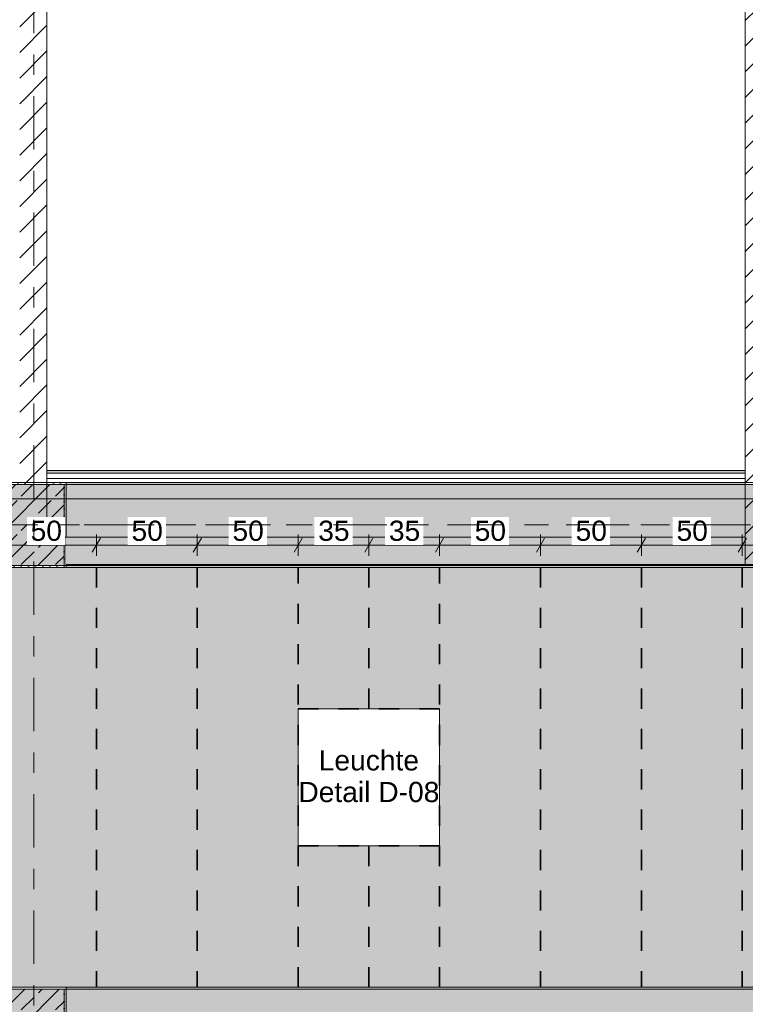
# Model space of a CAD drawing. Header units: metres. Extents: x -3.6 to 84.5, y -11 to 16.8.
# Tile 133 of 256: x 25.7 to 29.3, y 5.9 to 10.8. Entities that reach past the tile are written whole.
import ezdxf

# ---------------------------------------------------------------- set-up
doc = ezdxf.new("R2010")
doc.units = ezdxf.units.M
doc.header["$MEASUREMENT"] = 0
for name, pattern in [('Achse', [0.2, 0.1, -0.05, 0, -0.05]), ('Punktlinie weit', [0.06, 0.01, -0.05]), ('Strichlinie doppelt', [0.546806, 0.264583, -0.105833, 0.070556, -0.105833]), ('Wipeout_Contour', [1, 0, -1])]:
    doc.linetypes.add(name, pattern=pattern)
for name, color, linetype in [('154 - Bemaßung_ Beschriftung.Ausbau - Deckenspiegel', 7, 'Continuous'), ('451 - Universal.Achsen Raster', 7, 'Continuous'), ('605 - Struktur.Wand Innen', 7, 'Continuous'), ('607 - Struktur.Stütze', 7, 'Continuous'), ('608 - Struktur.Träger', 7, 'Continuous'), ('653 - Abdeckung.TB Verkofferung', 7, 'Continuous'), ('Neubau_651 - Abdeckung.Decke abgehängt_ bekleidet', 7, 'Continuous'), ('Neubau_804 - HKLSE.Elektrik', 7, 'Continuous')]:
    doc.layers.add(name, color=color, linetype=linetype)
doc.styles.add('ERSTELLTER_STIL_2', font='txt')
doc.dimstyles.new('ERSTELLTER_STIL__3', dxfattribs={"dimtxt": 0.1, "dimasz": 0.0532, "dimexe": 0.18, "dimexo": 0.0625, "dimgap": 0, "dimtad": 1, "dimtih": 1, "dimtoh": 1, "dimzin": 0, "dimdsep": 46, "dimtxsty": 'ERSTELLTER_STIL_2', "dimblk": 'ARROWHEAD_2', "dimblk1": 'ARROWHEAD_2', "dimblk2": 'ARROWHEAD_2', "dimcen": 0.09, "dimse1": 1, "dimse2": 1, "dimclrd": 7, "dimclre": 7, "dimclrt": 7, "dimazin": 0, "dimtfac": 1, "dimtdec": 4, "dimtmove": 0, "dimatfit": 3, "dimfxl": 1, "dimtolj": 1, "dimtzin": 0, "dimarcsym": 0})
pattern_1 = [(45, (0, 0), (-0.01767767, 0.01767767), [0, -0.025])]
pattern_2 = [(45, (0, 0), (-0.08485281, 0.08485281), []), (45, (-0.04243, 0.04243), (-0.08485281, 0.08485281), [0.09, -0.03])]
pattern_3 = [(45, (0, 0), (-0.0636396, 0.0636396), [])]

# ---------------------------------------------------------------- blocks, each defined once
blk = doc.blocks.new('*D241')
at = {"layer": '154 - Bemaßung_ Beschriftung.Ausbau - Deckenspiegel', "color": 7, "linetype": 'Continuous', "lineweight": 5}
for p, q in [((25.54, 8.1475), (25.54, 8.2525)), ((26.04, 8.1475), (26.04, 8.2525)), ((25.5602, 8.235), (25.5198, 8.165)), ((25.54, 8.2), (26.04, 8.2)), ((26.0602, 8.235), (26.0198, 8.165))]:
    blk.add_line(p, q, dxfattribs=at)
at = {"color": 254, "linetype": 'Wipeout_Contour', "lineweight": 0, "ltscale": 108.349347}
blk.add_wipeout([(25.6954, 8.2012), (25.8846, 8.2012), (25.8846, 8.3387), (25.6954, 8.3387)], dxfattribs=at).dxf.layer = '154 - Bemaßung_ Beschriftung.Ausbau - Deckenspiegel'
at = {"layer": '154 - Bemaßung_ Beschriftung.Ausbau - Deckenspiegel', "color": 7, "lineweight": 5, "insert": (25.7141, 8.22), "char_height": 0.1, "attachment_point": 7, "style": 'ERSTELLTER_STIL_2'}
blk.add_mtext('\\A1;{\\pql;\\fArial|b0|i0|c0|p38;50}', dxfattribs=at)
blk = doc.blocks.new('ARROWHEAD_2')
at = {"color": 0, "linetype": 'Continuous', "lineweight": 0}
for p, q in [((0, 0), (-1, 0)), ((-0.378, -0.655), (0.378, 0.655))]:
    blk.add_line(p, q, dxfattribs=at)
blk = doc.blocks.new('*D242')
at = {"layer": '154 - Bemaßung_ Beschriftung.Ausbau - Deckenspiegel', "color": 7, "linetype": 'Continuous', "lineweight": 5}
for p, q in [((26.04, 8.1475), (26.04, 8.2525)), ((26.54, 8.1475), (26.54, 8.2525)), ((26.0602, 8.235), (26.0198, 8.165)), ((26.04, 8.2), (26.54, 8.2)), ((26.5602, 8.235), (26.5198, 8.165))]:
    blk.add_line(p, q, dxfattribs=at)
at = {"color": 254, "linetype": 'Wipeout_Contour', "lineweight": 0, "ltscale": 110.255306}
blk.add_wipeout([(26.1954, 8.2012), (26.3846, 8.2012), (26.3846, 8.3387), (26.1954, 8.3387)], dxfattribs=at).dxf.layer = '154 - Bemaßung_ Beschriftung.Ausbau - Deckenspiegel'
at = {"layer": '154 - Bemaßung_ Beschriftung.Ausbau - Deckenspiegel', "color": 7, "lineweight": 5, "insert": (26.2141, 8.22), "char_height": 0.1, "attachment_point": 7, "style": 'ERSTELLTER_STIL_2'}
blk.add_mtext('\\A1;{\\pql;\\fArial|b0|i0|c0|p38;50}', dxfattribs=at)
blk = doc.blocks.new('*D243')
at = {"layer": '154 - Bemaßung_ Beschriftung.Ausbau - Deckenspiegel', "color": 7, "linetype": 'Continuous', "lineweight": 5}
for p, q in [((26.54, 8.1475), (26.54, 8.2525)), ((27.04, 8.1475), (27.04, 8.2525)), ((26.5602, 8.235), (26.5198, 8.165)), ((26.54, 8.2), (27.04, 8.2)), ((27.0602, 8.235), (27.0198, 8.165))]:
    blk.add_line(p, q, dxfattribs=at)
at = {"color": 254, "linetype": 'Wipeout_Contour', "lineweight": 0, "ltscale": 112.164538}
blk.add_wipeout([(26.6954, 8.2012), (26.8846, 8.2012), (26.8846, 8.3387), (26.6954, 8.3387)], dxfattribs=at).dxf.layer = '154 - Bemaßung_ Beschriftung.Ausbau - Deckenspiegel'
at = {"layer": '154 - Bemaßung_ Beschriftung.Ausbau - Deckenspiegel', "color": 7, "lineweight": 5, "insert": (26.7141, 8.22), "char_height": 0.1, "attachment_point": 7, "style": 'ERSTELLTER_STIL_2'}
blk.add_mtext('\\A1;{\\pql;\\fArial|b0|i0|c0|p38;50}', dxfattribs=at)
blk = doc.blocks.new('*D244')
at = {"layer": '154 - Bemaßung_ Beschriftung.Ausbau - Deckenspiegel', "color": 7, "linetype": 'Continuous', "lineweight": 5}
for p, q in [((27.04, 8.1475), (27.04, 8.2525)), ((27.39, 8.1475), (27.39, 8.2525)), ((27.0602, 8.235), (27.0198, 8.165)), ((27.04, 8.2), (27.39, 8.2)), ((27.4102, 8.235), (27.3698, 8.165))]:
    blk.add_line(p, q, dxfattribs=at)
at = {"color": 254, "linetype": 'Wipeout_Contour', "lineweight": 0, "ltscale": 113.789836}
blk.add_wipeout([(27.1204, 8.2012), (27.3096, 8.2012), (27.3096, 8.3387), (27.1204, 8.3387)], dxfattribs=at).dxf.layer = '154 - Bemaßung_ Beschriftung.Ausbau - Deckenspiegel'
at = {"layer": '154 - Bemaßung_ Beschriftung.Ausbau - Deckenspiegel', "color": 7, "lineweight": 5, "insert": (27.1391, 8.22), "char_height": 0.1, "attachment_point": 7, "style": 'ERSTELLTER_STIL_2'}
blk.add_mtext('\\A1;{\\pql;\\fArial|b0|i0|c0|p38;35}', dxfattribs=at)
blk = doc.blocks.new('*D245')
at = {"layer": '154 - Bemaßung_ Beschriftung.Ausbau - Deckenspiegel', "color": 7, "linetype": 'Continuous', "lineweight": 5}
for p, q in [((27.39, 8.1475), (27.39, 8.2525)), ((27.74, 8.1475), (27.74, 8.2525)), ((27.4102, 8.235), (27.3698, 8.165)), ((27.39, 8.2), (27.74, 8.2)), ((27.7602, 8.235), (27.7198, 8.165))]:
    blk.add_line(p, q, dxfattribs=at)
at = {"color": 254, "linetype": 'Wipeout_Contour', "lineweight": 0, "ltscale": 115.129936}
blk.add_wipeout([(27.4704, 8.2012), (27.6596, 8.2012), (27.6596, 8.3387), (27.4704, 8.3387)], dxfattribs=at).dxf.layer = '154 - Bemaßung_ Beschriftung.Ausbau - Deckenspiegel'
at = {"layer": '154 - Bemaßung_ Beschriftung.Ausbau - Deckenspiegel', "color": 7, "lineweight": 5, "insert": (27.4891, 8.22), "char_height": 0.1, "attachment_point": 7, "style": 'ERSTELLTER_STIL_2'}
blk.add_mtext('\\A1;{\\pql;\\fArial|b0|i0|c0|p38;35}', dxfattribs=at)
blk = doc.blocks.new('*D246')
at = {"layer": '154 - Bemaßung_ Beschriftung.Ausbau - Deckenspiegel', "color": 7, "linetype": 'Continuous', "lineweight": 5}
for p, q in [((27.74, 8.1475), (27.74, 8.2525)), ((28.24, 8.1475), (28.24, 8.2525)), ((27.7602, 8.235), (27.7198, 8.165)), ((27.74, 8.2), (28.24, 8.2)), ((28.2602, 8.235), (28.2198, 8.165))]:
    blk.add_line(p, q, dxfattribs=at)
at = {"color": 254, "linetype": 'Wipeout_Contour', "lineweight": 0, "ltscale": 116.75909}
blk.add_wipeout([(27.8954, 8.2012), (28.0846, 8.2012), (28.0846, 8.3387), (27.8954, 8.3387)], dxfattribs=at).dxf.layer = '154 - Bemaßung_ Beschriftung.Ausbau - Deckenspiegel'
at = {"layer": '154 - Bemaßung_ Beschriftung.Ausbau - Deckenspiegel', "color": 7, "lineweight": 5, "insert": (27.9141, 8.22), "char_height": 0.1, "attachment_point": 7, "style": 'ERSTELLTER_STIL_2'}
blk.add_mtext('\\A1;{\\pql;\\fArial|b0|i0|c0|p38;50}', dxfattribs=at)
blk = doc.blocks.new('*D247')
at = {"layer": '154 - Bemaßung_ Beschriftung.Ausbau - Deckenspiegel', "color": 7, "linetype": 'Continuous', "lineweight": 5}
for p, q in [((28.24, 8.1475), (28.24, 8.2525)), ((28.74, 8.1475), (28.74, 8.2525)), ((28.2602, 8.235), (28.2198, 8.165)), ((28.24, 8.2), (28.74, 8.2)), ((28.7602, 8.235), (28.7198, 8.165))]:
    blk.add_line(p, q, dxfattribs=at)
at = {"color": 254, "linetype": 'Wipeout_Contour', "lineweight": 0, "ltscale": 118.678284}
blk.add_wipeout([(28.3954, 8.2012), (28.5846, 8.2012), (28.5846, 8.3387), (28.3954, 8.3387)], dxfattribs=at).dxf.layer = '154 - Bemaßung_ Beschriftung.Ausbau - Deckenspiegel'
at = {"layer": '154 - Bemaßung_ Beschriftung.Ausbau - Deckenspiegel', "color": 7, "lineweight": 5, "insert": (28.4141, 8.22), "char_height": 0.1, "attachment_point": 7, "style": 'ERSTELLTER_STIL_2'}
blk.add_mtext('\\A1;{\\pql;\\fArial|b0|i0|c0|p38;50}', dxfattribs=at)
blk = doc.blocks.new('*D248')
at = {"layer": '154 - Bemaßung_ Beschriftung.Ausbau - Deckenspiegel', "color": 7, "linetype": 'Continuous', "lineweight": 5}
for p, q in [((28.74, 8.1475), (28.74, 8.2525)), ((29.24, 8.1475), (29.24, 8.2525)), ((28.7602, 8.235), (28.7198, 8.165)), ((28.74, 8.2), (29.24, 8.2)), ((29.2602, 8.235), (29.2198, 8.165))]:
    blk.add_line(p, q, dxfattribs=at)
at = {"color": 254, "linetype": 'Wipeout_Contour', "lineweight": 0, "ltscale": 120.600104}
blk.add_wipeout([(28.8954, 8.2012), (29.0846, 8.2012), (29.0846, 8.3387), (28.8954, 8.3387)], dxfattribs=at).dxf.layer = '154 - Bemaßung_ Beschriftung.Ausbau - Deckenspiegel'
at = {"layer": '154 - Bemaßung_ Beschriftung.Ausbau - Deckenspiegel', "color": 7, "lineweight": 5, "insert": (28.9141, 8.22), "char_height": 0.1, "attachment_point": 7, "style": 'ERSTELLTER_STIL_2'}
blk.add_mtext('\\A1;{\\pql;\\fArial|b0|i0|c0|p38;50}', dxfattribs=at)
blk = doc.blocks.new('*D249')
at = {"layer": '154 - Bemaßung_ Beschriftung.Ausbau - Deckenspiegel', "color": 7, "linetype": 'Continuous', "lineweight": 5}
for p, q in [((29.24, 8.1475), (29.24, 8.2525)), ((29.74, 8.1475), (29.74, 8.2525)), ((29.2602, 8.235), (29.2198, 8.165)), ((29.24, 8.2), (29.74, 8.2)), ((29.7602, 8.235), (29.7198, 8.165))]:
    blk.add_line(p, q, dxfattribs=at)
at = {"color": 254, "linetype": 'Wipeout_Contour', "lineweight": 0, "ltscale": 122.524425}
blk.add_wipeout([(29.3954, 8.2012), (29.5846, 8.2012), (29.5846, 8.3387), (29.3954, 8.3387)], dxfattribs=at).dxf.layer = '154 - Bemaßung_ Beschriftung.Ausbau - Deckenspiegel'
at = {"layer": '154 - Bemaßung_ Beschriftung.Ausbau - Deckenspiegel', "color": 7, "lineweight": 5, "insert": (29.4141, 8.22), "char_height": 0.1, "attachment_point": 7, "style": 'ERSTELLTER_STIL_2'}
blk.add_mtext('\\A1;{\\pql;\\fArial|b0|i0|c0|p38;50}', dxfattribs=at)
blk = doc.blocks.new('*D325')
at = {"layer": '154 - Bemaßung_ Beschriftung.Ausbau - Deckenspiegel', "color": 7, "linetype": 'Continuous', "lineweight": 5}
for p, q in [((15.0102, 8.465), (14.9698, 8.395)), ((14.99, 8.3775), (14.99, 8.4825)), ((33.0698, 8.395), (33.1102, 8.465)), ((33.09, 8.3775), (33.09, 8.4825)), ((14.9558, 8.43), (14.99, 8.43)), ((14.99, 8.43), (33.09, 8.43)), ((33.09, 8.43), (33.1242, 8.43))]:
    blk.add_line(p, q, dxfattribs=at)
at = {"color": 254, "linetype": 'Wipeout_Contour', "lineweight": 0, "ltscale": 102.007669}
blk.add_wipeout([(23.8503, 8.4312), (24.2297, 8.4312), (24.2297, 8.5687), (23.8503, 8.5687)], dxfattribs=at).dxf.layer = '154 - Bemaßung_ Beschriftung.Ausbau - Deckenspiegel'
at = {"layer": '154 - Bemaßung_ Beschriftung.Ausbau - Deckenspiegel', "color": 7, "lineweight": 5, "insert": (23.869, 8.45), "char_height": 0.1, "attachment_point": 7, "style": 'ERSTELLTER_STIL_2'}
blk.add_mtext('\\A1;{\\pql;\\fArial|b0|i0|c0|p38;18,10}', dxfattribs=at)

msp = doc.modelspace()

# ---------------------------------------------------------------- hatches: boundary and pattern name
at = {"layer": '607 - Struktur.Stütze', "linetype": 'Continuous', "lineweight": 0, "true_color": 0x000000}
h = msp.add_hatch(dxfattribs=at)
h.set_pattern_fill('Gips_0001', color=18, style=0, pattern_type=2)
h.set_pattern_definition(pattern_1)
h.paths.add_polyline_path([(25.57, 8.09), (25.89, 8.09), (25.89, 8.51), (25.795, 8.51), (25.795, 8.5), (25.88, 8.5), (25.88, 8.1), (25.58, 8.1), (25.58, 8.5), (25.66, 8.5), (25.66, 8.51), (25.57, 8.51)])
h = msp.add_hatch(dxfattribs=at)
h.set_pattern_fill('Beton__Stahlbeton_0001', color=18, style=0, pattern_type=2)
h.set_pattern_definition(pattern_2)
h.paths.add_polyline_path([(25.58, 8.1), (25.88, 8.1), (25.88, 8.5), (25.58, 8.5)])
h = msp.add_hatch(dxfattribs=at)
h.set_pattern_fill('Gips_0001', color=18, style=0, pattern_type=2)
h.set_pattern_definition(pattern_1)
h.paths.add_polyline_path([(25.89, 6.01), (25.57, 6.01), (25.57, 5.19), (25.89, 5.19), (25.89, 5.54), (25.88, 5.54), (25.88, 5.2), (25.58, 5.2), (25.58, 6), (25.88, 6), (25.88, 5.67), (25.89, 5.67)])
h = msp.add_hatch(dxfattribs=at)
h.set_pattern_fill('Beton__Stahlbeton_0001', color=18, style=0, pattern_type=2)
h.set_pattern_definition(pattern_2)
h.paths.add_polyline_path([(25.58, 5.2), (25.88, 5.2), (25.88, 6), (25.58, 6)])
at = {"layer": '608 - Struktur.Träger', "linetype": 'Continuous', "lineweight": 0, "true_color": 0x000000}
h = msp.add_hatch(dxfattribs=at)
h.set_pattern_fill('Beton__Stahlbeton_0001', color=18, style=0, pattern_type=2)
h.set_pattern_definition(pattern_2)
h.paths.add_polyline_path([(0.38, 5.8), (0.69, 5.8), (7.57, 5.8), (7.89, 5.8), (11.17, 5.8), (11.49, 5.8), (18.37, 5.8), (18.69, 5.8), (25.57, 5.8), (25.89, 5.8), (32.77, 5.8), (33.09, 5.8), (36.46, 5.8), (36.6, 5.8), (39.97, 5.8), (40.29, 5.8), (45.42, 5.8), (45.69, 5.8), (47.17, 5.8), (47.49, 5.8), (48.915, 5.8), (50.865, 5.8), (54.37, 5.8), (54.69, 5.8), (61.57, 5.8), (61.88, 5.8), (61.88, 6), (61.57, 6), (54.69, 6), (54.37, 6), (47.49, 6), (47.17, 6), (40.29, 6), (39.97, 6), (33.09, 6), (32.77, 6), (25.89, 6), (25.57, 6), (18.69, 6), (18.37, 6), (11.49, 6), (11.17, 6), (7.89, 6), (7.57, 6), (0.69, 6), (0.38, 6)])
h = msp.add_hatch(dxfattribs=at)
h.set_pattern_fill('Gips_0001', color=18, style=0, pattern_type=2)
h.set_pattern_definition(pattern_1)
h.paths.add_polyline_path([(25.89, 6.01), (25.89, 6), (32.77, 6), (32.77, 6.01)])
at = {"layer": '653 - Abdeckung.TB Verkofferung', "linetype": 'Continuous', "lineweight": 0, "true_color": 0x000000}
h = msp.add_hatch(dxfattribs=at)
h.set_pattern_fill('Gips_0001', color=18, style=0, pattern_type=2)
h.set_pattern_definition(pattern_1)
h.paths.add_polyline_path([(29.255, 8.5695), (25.795, 8.5695), (25.795, 8.557), (29.255, 8.557)])
at = {"layer": 'Neubau_651 - Abdeckung.Decke abgehängt_ bekleidet', "linetype": 'Continuous', "lineweight": 13, "true_color": 0xffbfbf}
h = msp.add_hatch(dxfattribs=at)
h.set_pattern_fill('sechseckig_0001', color=254, style=0, pattern_type=2)
h.set_pattern_definition([(90, (0, 0), (-0.12990375, 0), [0.075, -0.15]), (90, (-0.06495, 0.1125), (-0.12990375, 0), [0.075, -0.15]), (150, (5e-18, 0.075), (0.06495188, 0.11249995), [0.075, -0.15]), (150, (-0.1299, 0.075), (0.06495188, 0.11249995), [0.075, -0.15]), (210, (0, 0), (-0.06495187, 0.11249995), [0.075, -0.15]), (210, (-0.1299, 8e-18), (-0.06495187, 0.11249995), [0.075, -0.15])])
h.paths.add_polyline_path([(33.09, 8.09), (22.34, 8.09), (22.34, 7.39), (23.04, 7.39), (23.04, 6.71), (22.34, 6.71), (22.34, 6.01), (33.09, 6.01)])
h.paths.add_polyline_path([(27.04, 6.71), (27.04, 7.39), (27.74, 7.39), (27.74, 6.71)], flags=0)
h.paths.add_polyline_path([(31.74, 7.39), (32.44, 7.39), (32.44, 6.71), (31.74, 6.71)], flags=0)

# ---------------------------------------------------------------- linework, layer by layer
at = {"layer": '607 - Struktur.Stütze', "color": 7, "linetype": 'Continuous', "lineweight": 5, "flags": 128}
for points in [[(25.66, 8.51), (25.57, 8.51), (25.57, 8.09), (25.89, 8.09), (25.89, 8.51), (25.795, 8.51)], [(25.89, 5.67), (25.89, 6.01), (25.57, 6.01), (25.57, 5.19), (25.89, 5.19), (25.89, 5.54)]]:
    msp.add_lwpolyline(points, dxfattribs=at)
at = {"layer": '607 - Struktur.Stütze', "color": 7, "linetype": 'Continuous', "lineweight": 13, "flags": 128}
for points in [[(25.58, 8.1), (25.88, 8.1), (25.88, 8.5), (25.58, 8.5)], [(25.58, 5.2), (25.88, 5.2), (25.88, 6), (25.58, 6)]]:
    msp.add_lwpolyline(points, close=True, dxfattribs=at)
at = {"layer": '608 - Struktur.Träger', "color": 7, "linetype": 'Continuous', "lineweight": 5}
for p, q in [((25.89, 8.51), (25.89, 8.5)), ((25.89, 6.01), (25.89, 6)), ((32.77, 6.01), (25.89, 6.01))]:
    msp.add_line(p, q, dxfattribs=at)
at = {"layer": '608 - Struktur.Träger', "color": 7, "linetype": 'Continuous', "lineweight": 13}
for p, q in [((0.38, 6.01), (61.88, 6.01)), ((25.89, 6), (25.57, 6)), ((32.77, 6), (25.89, 6))]:
    msp.add_line(p, q, dxfattribs=at)
at = {"layer": '653 - Abdeckung.TB Verkofferung', "color": 7, "linetype": 'Continuous', "lineweight": 9}
for p, q in [((32.695, 8.5695), (25.795, 8.5695)), ((25.795, 8.5695), (25.795, 8.24)), ((32.695, 8.24), (25.795, 8.24))]:
    msp.add_line(p, q, dxfattribs=at)
at = {"layer": '653 - Abdeckung.TB Verkofferung', "color": 7, "linetype": 'Continuous', "lineweight": 5}
for p, q in [((29.255, 8.5695), (25.795, 8.5695)), ((29.255, 8.557), (25.795, 8.557)), ((29.255, 8.53), (25.795, 8.53)), ((29.255, 8.51), (25.795, 8.51))]:
    msp.add_line(p, q, dxfattribs=at)
at = {"layer": '653 - Abdeckung.TB Verkofferung', "color": 7, "linetype": 'Continuous', "lineweight": 5, "flags": 128}
for points in [[(25.795, 8.5695), (25.795, 8.557), (25.795, 8.53), (25.795, 8.51)], [(29.255, 8.5695), (29.255, 8.557), (29.255, 8.53), (29.255, 8.51)]]:
    msp.add_lwpolyline(points, dxfattribs=at)
at = {"layer": 'Neubau_651 - Abdeckung.Decke abgehängt_ bekleidet', "color": 1, "linetype": 'Achse', "lineweight": 35}
for p, q in [((27.04, 7.39), (27.74, 7.39)), ((27.04, 6.71), (27.74, 6.71)), ((27.39, 6.71), (27.39, 6.01))]:
    msp.add_line(p, q, dxfattribs=at)
at = {"layer": 'Neubau_651 - Abdeckung.Decke abgehängt_ bekleidet', "color": 1, "linetype": 'Punktlinie weit', "lineweight": 13, "flags": 128}
for points in [[(33.09, 8.09), (22.34, 8.09)], [(22.34, 6.01), (33.09, 6.01), (33.09, 8.09)], [(33.09, 8.09), (22.34, 8.09)], [(22.34, 6.01), (33.09, 6.01), (33.09, 8.09)], [(33.09, 8.09), (22.34, 8.09)], [(22.34, 6.01), (33.09, 6.01), (33.09, 8.09)]]:
    msp.add_lwpolyline(points, dxfattribs=at)
msp.add_lwpolyline([(27.04, 6.71), (27.04, 7.39), (27.74, 7.39), (27.74, 6.71)], close=True, dxfattribs=at)
msp.add_lwpolyline([(27.04, 6.71), (27.04, 7.39), (27.74, 7.39), (27.74, 6.71)], close=True, dxfattribs=at)
at = {"layer": 'Neubau_804 - HKLSE.Elektrik', "color": 1, "linetype": 'Continuous', "lineweight": 13, "flags": 128}
msp.add_lwpolyline([(27.04, 6.71), (27.74, 6.71), (27.74, 7.39), (27.04, 7.39)], close=True, dxfattribs=at)

# ---------------------------------------------------------------- texts
at = {"layer": '154 - Bemaßung_ Beschriftung.Ausbau - Deckenspiegel', "color": 7, "linetype": 'Continuous', "lineweight": 9, "insert": (27.39, 7.0549), "char_height": 0.1, "attachment_point": 5, "line_spacing_factor": 0.940294, "style": 'ERSTELLTER_STIL_2'}
msp.add_mtext('\\A1;{\\pqc;\\fArial|b0|i0|c0|p38;Leuchte\\P\\pqc;\\fArial|b0|i0|c0|p38;Detail\\fArial|b0|i0|c0|p38; \\fArial|b0|i0|c0|p38;D-08}', dxfattribs=at)

# ---------------------------------------------------------------- next in the draw order: wipeouts: each hides what was drawn before it
at = {"color": 254, "linetype": 'Wipeout_Contour', "lineweight": 0, "ltscale": 111.800679}
msp.add_wipeout([(25.795, 13), (25.66, 13), (25.66, 8.5), (25.795, 8.5)], dxfattribs=at).dxf.layer = '605 - Struktur.Wand Innen'
at = {"color": 254, "linetype": 'Wipeout_Contour', "lineweight": 0, "ltscale": 121.769978}
msp.add_wipeout([(29.3875, 8.24), (29.255, 8.24), (29.255, 8.105), (29.3875, 8.105)], dxfattribs=at).dxf.layer = '605 - Struktur.Wand Innen'

# ---------------------------------------------------------------- next in the draw order: hatches: boundary and pattern name
at = {"layer": '605 - Struktur.Wand Innen', "linetype": 'Continuous', "lineweight": 0, "true_color": 0x000000}
h = msp.add_hatch(dxfattribs=at)
h.set_pattern_fill('MW_Ziegel_0001', color=18, style=0, pattern_type=2)
h.set_pattern_definition(pattern_3)
h.paths.add_polyline_path([(25.795, 13), (25.66, 13), (25.66, 8.5), (25.795, 8.5)])
h = msp.add_hatch(dxfattribs=at)
h.set_pattern_fill('MW_Ziegel_0001', color=18, style=0, pattern_type=2)
h.set_pattern_definition(pattern_3)
h.paths.add_polyline_path([(29.3875, 8.24), (29.255, 8.24), (29.255, 8.105), (29.3875, 8.105)])

# ---------------------------------------------------------------- next in the draw order: linework, layer by layer
at = {"layer": '605 - Struktur.Wand Innen', "color": 7, "linetype": 'Continuous', "lineweight": 13}
msp.add_line((29.255, 8.105), (29.3875, 8.105), dxfattribs=at)
at = {"layer": '605 - Struktur.Wand Innen', "color": 7, "linetype": 'Continuous', "lineweight": 18, "flags": 128}
msp.add_lwpolyline([(25.795, 8.5), (25.795, 13)], dxfattribs=at)
at = {"layer": '608 - Struktur.Träger', "color": 7, "linetype": 'Continuous', "lineweight": 13}
msp.add_line((25.89, 8.5), (25.57, 8.5), dxfattribs=at)

# ---------------------------------------------------------------- next in the draw order: wipeouts: each hides what was drawn before it
at = {"color": 254, "linetype": 'Wipeout_Contour', "lineweight": 0, "ltscale": 125.028165}
msp.add_wipeout([(29.255, 13), (29.255, 8.24), (29.3875, 8.24), (29.3875, 13)], dxfattribs=at).dxf.layer = '605 - Struktur.Wand Innen'

# ---------------------------------------------------------------- next in the draw order: hatches: boundary and pattern name
at = {"layer": '605 - Struktur.Wand Innen', "linetype": 'Continuous', "lineweight": 0, "true_color": 0x000000}
h = msp.add_hatch(dxfattribs=at)
h.set_pattern_fill('MW_Ziegel_0001', color=18, style=0, pattern_type=2)
h.set_pattern_definition(pattern_3)
h.paths.add_polyline_path([(29.255, 13), (29.255, 8.24), (29.3875, 8.24), (29.3875, 13)])
at = {"layer": '608 - Struktur.Träger', "linetype": 'Continuous', "lineweight": 0, "true_color": 0x000000}
h = msp.add_hatch(dxfattribs=at)
h.set_pattern_fill('Gips_0001', color=18, style=0, pattern_type=2)
h.set_pattern_definition(pattern_1)
h.paths.add_polyline_path([(25.89, 8.51), (25.89, 8.5), (29.255, 8.5), (29.255, 8.51)])

# ---------------------------------------------------------------- next in the draw order: linework, layer by layer
at = {"layer": '605 - Struktur.Wand Innen', "color": 7, "linetype": 'Continuous', "lineweight": 18}
msp.add_line((29.255, 8.24), (29.255, 8.105), dxfattribs=at)
at = {"layer": '605 - Struktur.Wand Innen', "color": 7, "linetype": 'Continuous', "lineweight": 18, "flags": 128}
msp.add_lwpolyline([(29.255, 13), (29.255, 8.24)], dxfattribs=at)
at = {"layer": '608 - Struktur.Träger', "color": 7, "linetype": 'Continuous', "lineweight": 13}
for p, q in [((0.38, 8.51), (61.88, 8.51)), ((29.255, 8.5), (25.89, 8.5)), ((29.3875, 8.5), (29.255, 8.5))]:
    msp.add_line(p, q, dxfattribs=at)
at = {"layer": '608 - Struktur.Träger', "color": 7, "linetype": 'Continuous', "lineweight": 5}
for q in [(25.89, 8.51), (29.255, 8.5)]:
    msp.add_line((29.255, 8.51), q, dxfattribs=at)
at = {"layer": '608 - Struktur.Träger', "color": 7, "linetype": 'Achse', "lineweight": 9}
msp.add_line((0.38, 8.3), (61.88, 8.3), dxfattribs=at)

# ---------------------------------------------------------------- next in the draw order: wipeouts: each hides what was drawn before it
at = {"color": 254, "linetype": 'Wipeout_Contour', "lineweight": 0, "ltscale": 115.033089}
msp.add_wipeout([(25.89, 8.105), (29.255, 8.105), (29.255, 8.24), (25.89, 8.24)], dxfattribs=at).dxf.layer = '605 - Struktur.Wand Innen'

# ---------------------------------------------------------------- next in the draw order: hatches: boundary and pattern name
at = {"layer": '608 - Struktur.Träger', "linetype": 'Continuous', "lineweight": 0, "true_color": 0x000000}
h = msp.add_hatch(dxfattribs=at)
h.set_pattern_fill('Beton__Stahlbeton_0001', color=18, style=0, pattern_type=2)
h.set_pattern_definition(pattern_2)
h.paths.add_polyline_path([(0.69, 8.5), (0.38, 8.5), (0.38, 8.1), (0.69, 8.1), (7.57, 8.1), (7.89, 8.1), (11.17, 8.1), (11.49, 8.1), (14.77, 8.1), (15.09, 8.1), (18.37, 8.1), (18.69, 8.1), (25.57, 8.1), (25.89, 8.1), (32.77, 8.1), (33.09, 8.1), (39.97, 8.1), (40.29, 8.1), (47.17, 8.1), (47.49, 8.1), (50.77, 8.1), (51.09, 8.1), (54.37, 8.1), (54.69, 8.1), (61.57, 8.1), (61.88, 8.1), (61.88, 8.5), (61.57, 8.5), (58.08, 8.5), (58.03, 8.5), (54.69, 8.5), (54.37, 8.5), (51.09, 8.5), (50.77, 8.5), (47.49, 8.5), (47.17, 8.5), (43.8, 8.5), (43.65, 8.5), (40.29, 8.5), (39.97, 8.5), (36.59, 8.5), (36.4575, 8.5), (33.09, 8.5), (32.77, 8.5), (29.3875, 8.5), (29.255, 8.5), (25.89, 8.5), (25.57, 8.5), (22.25, 8.5), (22.03, 8.5), (18.69, 8.5), (18.37, 8.5), (15.09, 8.5), (14.77, 8.5), (11.49, 8.5), (11.17, 8.5), (7.89, 8.5), (7.57, 8.5)])
h = msp.add_hatch(dxfattribs=at)
h.set_pattern_fill('Gips_0001', color=18, style=0, pattern_type=2)
h.set_pattern_definition(pattern_1)
h.paths.add_polyline_path([(25.89, 8.09), (32.77, 8.09), (32.77, 8.1), (25.89, 8.1)])

# ---------------------------------------------------------------- next in the draw order: linework, layer by layer
at = {"layer": '605 - Struktur.Wand Innen', "color": 7, "linetype": 'Continuous', "lineweight": 18}
msp.add_line((29.255, 8.24), (29.255, 8.105), dxfattribs=at)
at = {"layer": '605 - Struktur.Wand Innen', "color": 7, "linetype": 'Continuous', "lineweight": 13, "flags": 128}
for points in [[(29.255, 8.24), (25.89, 8.24)], [(25.89, 8.105), (30.605, 8.105)]]:
    msp.add_lwpolyline(points, dxfattribs=at)
at = {"layer": '608 - Struktur.Träger', "color": 7, "linetype": 'Continuous', "lineweight": 5}
for p in [(25.89, 8.1), (32.77, 8.09)]:
    msp.add_line(p, (25.89, 8.09), dxfattribs=at)
at = {"layer": '608 - Struktur.Träger', "color": 7, "linetype": 'Continuous', "lineweight": 13}
msp.add_line((0.38, 8.09), (61.88, 8.09), dxfattribs=at)
at = {"layer": '608 - Struktur.Träger', "color": 7, "linetype": 'Continuous', "lineweight": 13, "flags": 128}
msp.add_lwpolyline([(61.88, 8.1), (61.57, 8.1), (54.69, 8.1), (54.37, 8.1), (51.09, 8.1), (50.77, 8.1), (47.49, 8.1), (47.17, 8.1), (40.29, 8.1), (39.97, 8.1), (33.09, 8.1), (32.77, 8.1), (25.89, 8.1), (25.57, 8.1), (18.69, 8.1), (18.37, 8.1), (15.09, 8.1), (14.77, 8.1), (11.49, 8.1), (11.17, 8.1), (7.89, 8.1), (7.57, 8.1), (0.69, 8.1), (0.38, 8.1)], dxfattribs=at)
at = {"layer": 'Neubau_651 - Abdeckung.Decke abgehängt_ bekleidet', "color": 1, "linetype": 'Achse', "lineweight": 35}
for p, q in [((26.04, 8.09), (26.04, 6.01)), ((26.54, 8.09), (26.54, 6.01)), ((27.04, 6.01), (27.04, 8.09)), ((27.39, 8.09), (27.39, 7.39)), ((27.74, 6.01), (27.74, 8.09)), ((28.24, 8.09), (28.24, 6.01)), ((28.74, 8.09), (28.74, 6.01)), ((29.24, 8.09), (29.24, 6.01))]:
    msp.add_line(p, q, dxfattribs=at)

# ---------------------------------------------------------------- next in the draw order: dimensions: what is measured, and where the dimension line sits
at = {"layer": '154 - Bemaßung_ Beschriftung.Ausbau - Deckenspiegel', "color": 7, "linetype": 'Continuous', "lineweight": 5}
dim = msp.add_linear_dim(base=(26.04, 8.2), p1=(25.54, 8.09), p2=(26.04, 8.09), dimstyle='ERSTELLTER_STIL__3', dxfattribs=at)
dim.commit()
dim.dimension.update_dxf_attribs({"geometry": '*D241', "text_midpoint": (25.7903, 8.27), "dimtype": 160})

# ---------------------------------------------------------------- next in the draw order: dimensions: what is measured, and where the dimension line sits
dim = msp.add_linear_dim(base=(26.54, 8.2), p1=(26.04, 8.09), p2=(26.54, 8.09), dimstyle='ERSTELLTER_STIL__3', dxfattribs=at)
dim.commit()
dim.dimension.update_dxf_attribs({"geometry": '*D242', "text_midpoint": (26.2903, 8.27), "dimtype": 160})

# ---------------------------------------------------------------- next in the draw order: dimensions: what is measured, and where the dimension line sits
dim = msp.add_linear_dim(base=(27.04, 8.2), p1=(26.54, 8.09), p2=(27.04, 8.09), dimstyle='ERSTELLTER_STIL__3', dxfattribs=at)
dim.commit()
dim.dimension.update_dxf_attribs({"geometry": '*D243', "text_midpoint": (26.7903, 8.27), "dimtype": 160})

# ---------------------------------------------------------------- next in the draw order: dimensions: what is measured, and where the dimension line sits
dim = msp.add_linear_dim(base=(27.39, 8.2), p1=(27.04, 8.09), p2=(27.39, 8.09), dimstyle='ERSTELLTER_STIL__3', dxfattribs=at)
dim.commit()
dim.dimension.update_dxf_attribs({"geometry": '*D244', "text_midpoint": (27.2153, 8.27), "dimtype": 160})

# ---------------------------------------------------------------- next in the draw order: dimensions: what is measured, and where the dimension line sits
dim = msp.add_linear_dim(base=(27.74, 8.2), p1=(27.39, 8.09), p2=(27.74, 8.09), dimstyle='ERSTELLTER_STIL__3', dxfattribs=at)
dim.commit()
dim.dimension.update_dxf_attribs({"geometry": '*D245', "text_midpoint": (27.5653, 8.27), "dimtype": 160})

# ---------------------------------------------------------------- next in the draw order: dimensions: what is measured, and where the dimension line sits
dim = msp.add_linear_dim(base=(28.24, 8.2), p1=(27.74, 8.09), p2=(28.24, 8.09), dimstyle='ERSTELLTER_STIL__3', dxfattribs=at)
dim.commit()
dim.dimension.update_dxf_attribs({"geometry": '*D246', "text_midpoint": (27.9903, 8.27), "dimtype": 160})

# ---------------------------------------------------------------- next in the draw order: dimensions: what is measured, and where the dimension line sits
dim = msp.add_linear_dim(base=(28.74, 8.2), p1=(28.24, 8.09), p2=(28.74, 8.09), dimstyle='ERSTELLTER_STIL__3', dxfattribs=at)
dim.commit()
dim.dimension.update_dxf_attribs({"geometry": '*D247', "text_midpoint": (28.4903, 8.27), "dimtype": 160})

# ---------------------------------------------------------------- next in the draw order: dimensions: what is measured, and where the dimension line sits
dim = msp.add_linear_dim(base=(29.24, 8.2), p1=(28.74, 8.09), p2=(29.24, 8.09), dimstyle='ERSTELLTER_STIL__3', dxfattribs=at)
dim.commit()
dim.dimension.update_dxf_attribs({"geometry": '*D248', "text_midpoint": (28.9903, 8.27), "dimtype": 160})

# ---------------------------------------------------------------- next in the draw order: dimensions: what is measured, and where the dimension line sits
dim = msp.add_linear_dim(base=(29.74, 8.2), p1=(29.24, 8.09), p2=(29.74, 8.09), dimstyle='ERSTELLTER_STIL__3', dxfattribs=at)
dim.commit()
dim.dimension.update_dxf_attribs({"geometry": '*D249', "text_midpoint": (29.4903, 8.27), "dimtype": 160})

# ---------------------------------------------------------------- next in the draw order: dimensions: what is measured, and where the dimension line sits
dim = msp.add_linear_dim(base=(33.09, 8.43), p1=(14.99, 8.09), p2=(33.09, 8.09), dimstyle='ERSTELLTER_STIL__3', dxfattribs=at)
dim.commit()
dim.dimension.update_dxf_attribs({"geometry": '*D325', "text_midpoint": (24.037, 8.5), "dimtype": 160})

# ---------------------------------------------------------------- next in the draw order: linework, layer by layer
at = {"layer": '451 - Universal.Achsen Raster', "color": 160, "linetype": 'Strichlinie doppelt', "lineweight": 9, "true_color": 0x3232ff}
for p, q in [((25.73, -10.585), (25.73, 16.355)), ((64.935, 8.3), (-3.175, 8.3))]:
    msp.add_line(p, q, dxfattribs=at)

doc.saveas('drawing.dxf')
